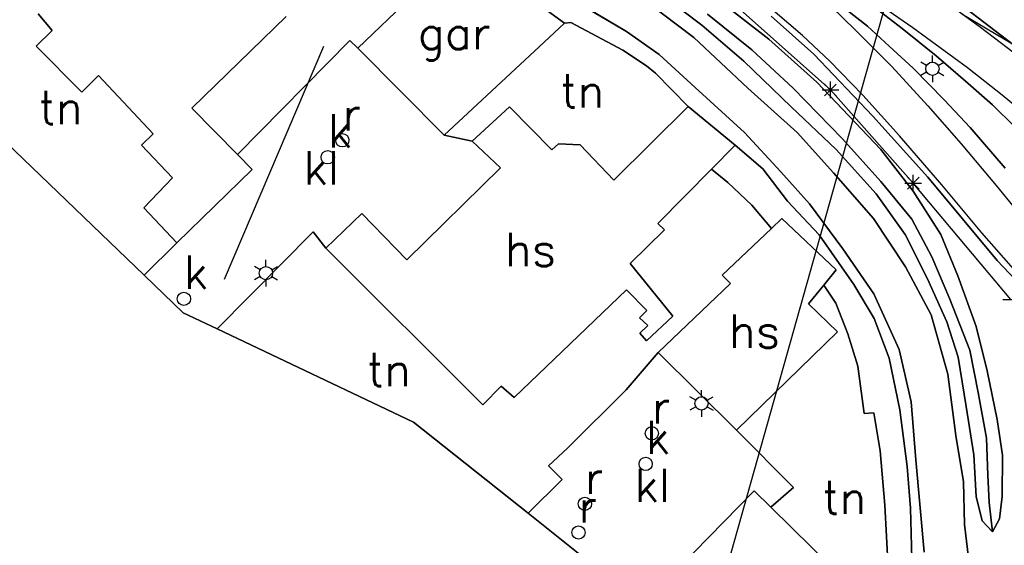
# Model space of a CAD drawing. Header units: millimetres. Extents: x 129727 to 131402, y 399018 to 399724.
# Tile 6 of 60: x 129766 to 129840, y 399441 to 399480. Entities that reach past the tile are written whole.
import ezdxf
from ezdxf.enums import TextEntityAlignment as Align

# ---------------------------------------------------------------- set-up
doc = ezdxf.new("R2010")
doc.units = ezdxf.units.MM
doc.linetypes.add('BORDERX2', pattern=[88.9, 25.4, -12.7, 25.4, -12.7, 0, -12.7])
doc.linetypes.add('CENTRE2', pattern=[28.575, 19.05, -3.175, 3.175, -3.175])
for name, color, linetype in [('EWD-EM-NW-KBLVLG', 1, 'Continuous'), ('EWD-LINE70', 4, 'Continuous'), ('EWD-TO-NW-VERWIJS', 7, 'Continuous'), ('EWD-TXT35', 3, 'Continuous'), ('LKI-VW-BUI-VE', 1, 'Continuous'), ('MDI-IN-OPNAMEGRENS', 7, 'Continuous'), ('MDI-VL-GRAS', 7, 'Continuous'), ('MDI-VL-GROND', 7, 'Continuous'), ('MDI-VL-TALUD', 7, 'Continuous'), ('MDI-VL-VERHARDING', 7, 'Continuous'), ('MDI-XX-BEBOUWING', 10, 'Continuous'), ('MDI-XX-BEPLANTING', 80, 'Continuous'), ('MDI-XX-GREPPEL', 160, 'Continuous'), ('MDI-XX-GROND', 255, 'Continuous'), ('MDI-XX-MARKERING', 251, 'Continuous'), ('MDI-XX-RASTER', 255, 'Continuous'), ('MDI-XX-RIOLERING', 130, 'Continuous'), ('MDI-XX-TALUD', 84, 'Continuous'), ('MDI-XX-TERREINAFSCH', 253, 'Continuous'), ('MDI-XX-VERHARDING', 30, 'Continuous')]:
    doc.layers.add(name, color=color, linetype=linetype)
doc.styles.add('ISO', font='ISO.SHX')
doc.styles.add('ROMANS25', font='ROMANS.shx', dxfattribs={"height": 2.5})

# ---------------------------------------------------------------- blocks, each defined once
blk = doc.blocks.new('AN001')
at = {"layer": 'EWD-LINE70', "linetype": 'CENTRE2'}
blk.add_line((-125, 0), (125, 0), dxfattribs=at)
at = {"layer": 'EWD-TXT35', "style": 'ISO'}
for tag, p in [('1', (125, 2)), ('2', (125, -5.5))]:
    blk.add_attdef(tag, text='', height=3.5, dxfattribs=at).set_placement(p, align=Align.RIGHT)

msp = doc.modelspace()

# ---------------------------------------------------------------- linework, layer by layer
for p, q in [((129834.363, 399477.226), (129834.363, 399477.726)), ((129833.93, 399476.976), (129833.497, 399477.226)), ((129834.796, 399476.976), (129835.229, 399477.226)), ((129833.93, 399476.476), (129833.497, 399476.226)), ((129834.363, 399476.226), (129834.363, 399475.726)), ((129834.796, 399476.476), (129835.229, 399476.226)), ((129826.252, 399474.69), (129827.136, 399475.574)), ((129827.136, 399474.69), (129826.252, 399475.574)), ((129826.694, 399474.507), (129826.694, 399475.757)), ((129826.069, 399475.132), (129827.319, 399475.132)), ((129832.481, 399467.678), (129833.365, 399468.562)), ((129833.365, 399467.678), (129832.481, 399468.562)), ((129832.923, 399467.495), (129832.923, 399468.745)), ((129832.298, 399468.12), (129833.548, 399468.12)), ((129784.252, 399461.853), (129784.252, 399462.353)), ((129783.819, 399461.603), (129783.386, 399461.853)), ((129784.685, 399461.603), (129785.118, 399461.853)), ((129783.819, 399461.103), (129783.386, 399460.853)), ((129784.252, 399460.853), (129784.252, 399460.353)), ((129784.685, 399461.103), (129785.118, 399460.853)), ((129839.65, 399459.366), (129840.9, 399459.366)), ((129817.003, 399452.062), (129817.003, 399452.562)), ((129816.57, 399451.812), (129816.137, 399452.062)), ((129817.436, 399451.812), (129817.869, 399452.062)), ((129816.57, 399451.312), (129816.137, 399451.062)), ((129817.003, 399451.062), (129817.003, 399450.562)), ((129817.436, 399451.312), (129817.869, 399451.062))]:
    msp.add_line(p, q)
for centre in [(129834.363, 399476.726), (129789.994, 399471.342), (129788.894, 399470.064), (129784.252, 399461.353), (129778.08, 399459.422), (129817.003, 399451.562), (129813.267, 399449.307), (129812.805, 399447.008), (129808.233, 399444.009), (129807.752, 399441.854)]:
    msp.add_circle(centre, 0.5)
at = {"layer": 'EWD-EM-NW-KBLVLG'}
msp.add_lwpolyline([(129844.191, 399529.042), (129784.561, 399317.323)], dxfattribs=at)
at = {"layer": 'LKI-VW-BUI-VE', "linetype": 'BORDERX2', "ltscale": 0.2, "flags": 128}
msp.add_lwpolyline([(129752.938, 399530.028), (129803.992, 399500), (129863.5, 399465), (129890.12, 399449.834), (129928.839, 399430.127), (129965.167, 399411.729), (129998.966, 399394.635), (130000, 399394.103)], dxfattribs=at)
at = {"layer": 'MDI-IN-OPNAMEGRENS'}
for p, q in [((129756.048, 399479.478), (129775.094, 399461.202)), ((129775.094, 399461.202), (129778.035, 399458.381)), ((129778.035, 399458.381), (129780.594, 399457.166)), ((129780.594, 399457.166), (129795.356, 399450.155)), ((129795.356, 399450.155), (129803.959, 399443.305)), ((129803.959, 399443.305), (129812.585, 399436.438))]:
    msp.add_line(p, q, dxfattribs=at)
at = {"layer": 'MDI-VL-GRAS'}
for p, q in [((129804.528, 399483.595), (129811.356, 399479.532)), ((129811.356, 399479.532), (129804.528, 399483.595)), ((129806.69, 399480.15), (129803.468, 399482.515)), ((129813.732, 399482.508), (129817.025, 399480.01)), ((129817.025, 399480.01), (129813.732, 399482.508)), ((129822.072, 399478.937), (129817.984, 399482.131)), ((129817.984, 399482.131), (129822.072, 399478.937)), ((129812.947, 399481.698), (129816.429, 399479.071)), ((129816.429, 399479.071), (129812.947, 399481.698)), ((129829.483, 399479.931), (129827.892, 399481.17)), ((129829.479, 399481.75), (129832.097, 399479.758)), ((129840.89, 399478.187), (129836.419, 399481.598)), ((129820.777, 399478.148), (129817.447, 399480.835)), ((129817.447, 399480.835), (129820.777, 399478.148)), ((129822.244, 399480.681), (129825.448, 399477.831)), ((129807.183, 399480.202), (129806.69, 399480.15)), ((129811.082, 399478.124), (129807.183, 399480.202)), ((129817.025, 399480.01), (129820.177, 399477.292)), ((129820.177, 399477.292), (129817.025, 399480.01)), ((129831.108, 399478.417), (129829.483, 399479.931)), ((129832.097, 399479.758), (129834.66, 399477.702)), ((129811.356, 399479.532), (129813.816, 399477.804)), ((129813.816, 399477.804), (129811.356, 399479.532)), ((129816.429, 399479.071), (129820.484, 399475.265)), ((129820.484, 399475.265), (129816.429, 399479.071)), ((129825.683, 399475.722), (129822.072, 399478.937)), ((129822.072, 399478.937), (129825.683, 399475.722)), ((129832.91, 399476.755), (129831.108, 399478.417)), ((129812.858, 399476.942), (129811.082, 399478.124)), ((129813.816, 399477.804), (129816.534, 399475.313)), ((129816.534, 399475.313), (129813.816, 399477.804)), ((129823.894, 399475.259), (129820.777, 399478.148)), ((129820.777, 399478.148), (129823.894, 399475.259)), ((129825.448, 399477.831), (129829.878, 399473.156)), ((129834.66, 399477.702), (129836.859, 399475.787)), ((129813.547, 399476.385), (129812.858, 399476.942)), ((129820.177, 399477.292), (129823.747, 399473.868)), ((129823.747, 399473.868), (129820.177, 399477.292)), ((129835.238, 399474.394), (129832.91, 399476.755)), ((129815.993, 399473.894), (129813.547, 399476.385)), ((129816.534, 399475.313), (129820.232, 399471.94)), ((129820.232, 399471.94), (129816.534, 399475.313)), ((129820.484, 399475.265), (129824.195, 399471.934)), ((129824.195, 399471.934), (129820.484, 399475.265)), ((129827.601, 399471.464), (129823.894, 399475.259)), ((129823.894, 399475.259), (129827.601, 399471.464)), ((129830.479, 399470.663), (129825.683, 399475.722)), ((129825.683, 399475.722), (129830.479, 399470.663)), ((129836.859, 399475.787), (129838.872, 399474.018)), ((129819.545, 399470.983), (129815.993, 399473.894)), ((129823.747, 399473.868), (129827.118, 399470.661)), ((129827.118, 399470.661), (129823.747, 399473.868)), ((129837.211, 399472.3), (129835.238, 399474.394)), ((129838.872, 399474.018), (129840.564, 399472.344)), ((129829.878, 399473.156), (129834.013, 399468.561)), ((129839.84, 399469.256), (129837.211, 399472.3)), ((129820.232, 399471.94), (129822.965, 399468.971)), ((129822.965, 399468.971), (129820.232, 399471.94)), ((129824.195, 399471.934), (129826.925, 399468.906)), ((129826.925, 399468.906), (129824.195, 399471.934)), ((129817.763, 399469.174), (129819.545, 399470.983)), ((129821.617, 399469.204), (129819.545, 399470.983)), ((129819.545, 399470.983), (129819.545, 399470.983)), ((129819.545, 399470.983), (129821.617, 399469.204)), ((129830.484, 399468.237), (129827.601, 399471.464)), ((129827.601, 399471.464), (129830.484, 399468.237)), ((129827.118, 399470.661), (129830.143, 399467.312)), ((129830.143, 399467.312), (129827.118, 399470.661)), ((129832.931, 399467.512), (129830.479, 399470.663)), ((129830.479, 399470.663), (129832.931, 399467.512)), ((129818.97, 399468.162), (129817.763, 399469.174)), ((129823.473, 399466.763), (129821.617, 399469.204)), ((129821.617, 399469.204), (129823.473, 399466.763)), ((129822.965, 399468.971), (129825.113, 399466.555)), ((129825.113, 399466.555), (129822.965, 399468.971)), ((129826.925, 399468.906), (129829.947, 399465.463)), ((129829.947, 399465.463), (129826.925, 399468.906)), ((129834.013, 399468.561), (129839.24, 399462.307)), ((129820.799, 399466.473), (129818.97, 399468.162)), ((129832.822, 399465.423), (129830.484, 399468.237)), ((129830.484, 399468.237), (129832.822, 399465.423)), ((129830.143, 399467.312), (129832.313, 399464.272)), ((129832.313, 399464.272), (129830.143, 399467.312)), ((129835.011, 399464.263), (129832.931, 399467.512)), ((129832.931, 399467.512), (129835.011, 399464.263)), ((129822.263, 399464.716), (129820.799, 399466.473)), ((129825.844, 399464.226), (129823.473, 399466.763)), ((129823.473, 399466.763), (129825.844, 399464.226)), ((129825.113, 399466.555), (129827.618, 399463.179)), ((129827.618, 399463.179), (129825.113, 399466.555)), ((129823.053, 399465.463), (129822.263, 399464.716)), ((129827.125, 399461.598), (129823.053, 399465.463)), ((129829.947, 399465.463), (129832.353, 399461.841)), ((129832.353, 399461.841), (129829.947, 399465.463)), ((129834.318, 399462.569), (129832.822, 399465.423)), ((129832.822, 399465.423), (129834.318, 399462.569)), ((129828.463, 399460.5), (129825.844, 399464.226)), ((129825.844, 399464.226), (129828.463, 399460.5)), ((129832.313, 399464.272), (129833.96, 399460.971)), ((129833.96, 399460.971), (129832.313, 399464.272)), ((129836.268, 399461.152), (129835.011, 399464.263)), ((129835.011, 399464.263), (129836.268, 399461.152)), ((129827.618, 399463.179), (129829.956, 399459.789)), ((129829.956, 399459.789), (129827.618, 399463.179)), ((129835.681, 399459.403), (129834.318, 399462.569)), ((129834.318, 399462.569), (129835.681, 399459.403)), ((129839.24, 399462.307), (129843.531, 399457.717)), ((129826.201, 399460.462), (129827.125, 399461.598)), ((129832.353, 399461.841), (129834.276, 399458.214)), ((129834.276, 399458.214), (129832.353, 399461.841)), ((129837.651, 399457.353), (129836.268, 399461.152)), ((129836.268, 399461.152), (129837.651, 399457.353)), ((129827.092, 399459.097), (129826.201, 399460.462)), ((129829.977, 399457.953), (129828.463, 399460.5)), ((129828.463, 399460.5), (129829.977, 399457.953)), ((129833.96, 399460.971), (129835.448, 399457.693)), ((129835.448, 399457.693), (129833.96, 399460.971)), ((129829.956, 399459.789), (129831.873, 399455.604)), ((129831.873, 399455.604), (129829.956, 399459.789)), ((129828.003, 399456.783), (129827.092, 399459.097)), ((129837.184, 399455.552), (129835.681, 399459.403)), ((129835.681, 399459.403), (129837.184, 399455.552)), ((129834.276, 399458.214), (129835.536, 399453.762)), ((129835.536, 399453.762), (129834.276, 399458.214)), ((129831.104, 399454.953), (129829.977, 399457.953)), ((129829.977, 399457.953), (129831.104, 399454.953)), ((129835.448, 399457.693), (129836.311, 399455.047)), ((129836.311, 399455.047), (129835.448, 399457.693)), ((129828.768, 399454.364), (129828.003, 399456.783)), ((129838.475, 399454.007), (129837.651, 399457.353)), ((129837.651, 399457.353), (129838.475, 399454.007)), ((129831.873, 399455.604), (129832.766, 399451.666)), ((129832.766, 399451.666), (129831.873, 399455.604)), ((129837.804, 399452.374), (129837.184, 399455.552)), ((129837.184, 399455.552), (129837.804, 399452.374)), ((129831.928, 399451.073), (129831.104, 399454.953)), ((129831.104, 399454.953), (129831.928, 399451.073)), ((129836.311, 399455.047), (129836.907, 399451.328)), ((129836.907, 399451.328), (129836.311, 399455.047)), ((129829.229, 399450.8), (129828.768, 399454.364)), ((129835.536, 399453.762), (129836.119, 399449.157)), ((129836.119, 399449.157), (129835.536, 399453.762)), ((129839.242, 399450.342), (129838.475, 399454.007)), ((129838.475, 399454.007), (129839.242, 399450.342)), ((129838.428, 399448.937), (129837.804, 399452.374)), ((129837.804, 399452.374), (129838.428, 399448.937)), ((129832.766, 399451.666), (129833.109, 399447.329)), ((129833.109, 399447.329), (129832.766, 399451.666)), ((129829.969, 399450.86), (129829.229, 399450.8)), ((129830.437, 399447.992), (129829.969, 399450.86)), ((129832.477, 399446.804), (129831.928, 399451.073)), ((129831.928, 399451.073), (129832.477, 399446.804)), ((129836.907, 399451.328), (129837.49, 399447.701)), ((129837.49, 399447.701), (129836.907, 399451.328)), ((129839.646, 399447.673), (129839.242, 399450.342)), ((129839.242, 399450.342), (129839.646, 399447.673)), ((129836.119, 399449.157), (129836.701, 399445.66)), ((129836.701, 399445.66), (129836.119, 399449.157)), ((129838.541, 399446.171), (129838.428, 399448.937)), ((129838.428, 399448.937), (129838.541, 399446.171)), ((129830.782, 399443.898), (129830.437, 399447.992)), ((129833.109, 399447.329), (129833.747, 399440.38)), ((129833.747, 399440.38), (129833.109, 399447.329)), ((129837.49, 399447.701), (129837.652, 399444.572)), ((129837.652, 399444.572), (129837.49, 399447.701)), ((129839.615, 399444.553), (129839.646, 399447.673)), ((129839.646, 399447.673), (129839.615, 399444.553)), ((129832.71, 399443.68), (129832.477, 399446.804)), ((129832.477, 399446.804), (129832.71, 399443.68)), ((129836.701, 399445.66), (129836.781, 399442.465)), ((129836.781, 399442.465), (129836.701, 399445.66)), ((129838.622, 399444.114), (129838.541, 399446.171)), ((129838.541, 399446.171), (129838.622, 399444.114)), ((129837.652, 399444.572), (129838.097, 399442.743)), ((129838.097, 399442.743), (129837.652, 399444.572)), ((129838.882, 399441.907), (129838.622, 399444.114)), ((129838.622, 399444.114), (129838.882, 399441.907)), ((129839.414, 399442.893), (129839.615, 399444.553)), ((129839.615, 399444.553), (129839.414, 399442.893)), ((129831.071, 399438.732), (129830.782, 399443.898)), ((129832.824, 399439.876), (129832.71, 399443.68)), ((129832.71, 399443.68), (129832.824, 399439.876)), ((129838.097, 399442.743), (129838.882, 399441.907)), ((129838.882, 399441.907), (129838.097, 399442.743)), ((129838.882, 399441.907), (129839.414, 399442.893)), ((129839.414, 399442.893), (129838.882, 399441.907)), ((129836.781, 399442.465), (129837.15, 399439.324)), ((129837.15, 399439.324), (129836.781, 399442.465)), ((129838.882, 399441.907), (129838.882, 399441.907))]:
    msp.add_line(p, q, dxfattribs=at)
at = {"layer": 'MDI-VL-GROND'}
for p, q in [((129796.993, 399483.847), (129791.162, 399478.28)), ((129767.118, 399480.857), (129768.186, 399479.61)), ((129778.666, 399473.757), (129785.769, 399480.663)), ((129804.807, 399478.371), (129806.69, 399480.15)), ((129806.69, 399480.15), (129807.183, 399480.202)), ((129807.183, 399480.202), (129811.082, 399478.124)), ((129775.094, 399461.202), (129756.048, 399479.478)), ((129768.186, 399479.61), (129766.978, 399478.433)), ((129766.978, 399478.433), (129770.398, 399474.95)), ((129790.546, 399478.855), (129782.107, 399470.267)), ((129791.162, 399478.28), (129790.546, 399478.855)), ((129797.652, 399471.722), (129804.807, 399478.371)), ((129811.082, 399478.124), (129812.858, 399476.942)), ((129812.858, 399476.942), (129813.547, 399476.385)), ((129770.398, 399474.95), (129771.666, 399476.215)), ((129771.666, 399476.215), (129775.774, 399471.838)), ((129813.547, 399476.385), (129815.993, 399473.894)), ((129782.107, 399470.267), (129778.666, 399473.757)), ((129802.575, 399473.859), (129799.764, 399471.279)), ((129805.755, 399470.618), (129802.575, 399473.859)), ((129815.993, 399473.894), (129810.409, 399468.341)), ((129775.774, 399471.838), (129774.884, 399470.985)), ((129799.764, 399471.279), (129797.652, 399471.722)), ((129797.652, 399471.722), (129797.652, 399471.722)), ((129774.884, 399470.985), (129777.226, 399468.521)), ((129806.24, 399471.084), (129805.755, 399470.618)), ((129807.877, 399471.014), (129806.24, 399471.084)), ((129810.409, 399468.341), (129807.877, 399471.014)), ((129813.73, 399465.079), (129817.763, 399469.174)), ((129817.763, 399469.174), (129818.97, 399468.162)), ((129777.226, 399468.521), (129775.057, 399466.257)), ((129818.97, 399468.162), (129820.799, 399466.473)), ((129820.799, 399466.473), (129822.263, 399464.716)), ((129775.057, 399466.257), (129777.553, 399463.625)), ((129814.211, 399464.6), (129813.73, 399465.079)), ((129780.594, 399457.166), (129787.793, 399464.47)), ((129787.793, 399464.47), (129788.743, 399463.237)), ((129811.636, 399462.087), (129814.211, 399464.6)), ((129822.263, 399464.716), (129818.549, 399461.205)), ((129777.553, 399463.625), (129775.094, 399461.202)), ((129788.743, 399463.237), (129800.563, 399451.455)), ((129814.848, 399458.11), (129811.636, 399462.087)), ((129818.549, 399461.205), (129819.188, 399460.585)), ((129819.188, 399460.585), (129813.752, 399455.393)), ((129825.045, 399459.041), (129826.201, 399460.462)), ((129826.201, 399460.462), (129827.092, 399459.097)), ((129802.906, 399452.014), (129811.361, 399460.091)), ((129811.361, 399460.091), (129812.889, 399458.547)), ((129827.223, 399456.944), (129825.045, 399459.041)), ((129827.092, 399459.097), (129828.003, 399456.783)), ((129812.889, 399458.547), (129812.347, 399457.998)), ((129812.347, 399457.998), (129812.96, 399457.415)), ((129812.878, 399456.255), (129814.848, 399458.11)), ((129795.356, 399450.155), (129780.594, 399457.166)), ((129780.594, 399457.166), (129780.594, 399457.166)), ((129812.96, 399457.415), (129812.373, 399456.835)), ((129812.373, 399456.835), (129812.878, 399456.255)), ((129819.641, 399449.552), (129827.223, 399456.944)), ((129828.003, 399456.783), (129828.768, 399454.364)), ((129813.752, 399455.393), (129811.34, 399452.571)), ((129828.768, 399454.364), (129829.229, 399450.8)), ((129800.563, 399451.455), (129801.936, 399452.861)), ((129801.936, 399452.861), (129802.906, 399452.014)), ((129811.34, 399452.571), (129806.934, 399448.185)), ((129829.229, 399450.8), (129829.969, 399450.86)), ((129829.969, 399450.86), (129830.437, 399447.992)), ((129803.959, 399443.305), (129795.356, 399450.155)), ((129823.91, 399445.23), (129819.641, 399449.552)), ((129806.934, 399448.185), (129805.489, 399446.877)), ((129830.437, 399447.992), (129830.782, 399443.898)), ((129805.489, 399446.877), (129806.537, 399445.834)), ((129806.537, 399445.834), (129803.959, 399443.305)), ((129822.223, 399443.754), (129823.91, 399445.23)), ((129829.878, 399436.233), (129822.223, 399443.754)), ((129830.782, 399443.898), (129831.071, 399438.732))]:
    msp.add_line(p, q, dxfattribs=at)
at = {"layer": 'MDI-VL-TALUD'}
for p, q in [((129811.356, 399479.532), (129804.528, 399483.595)), ((129817.025, 399480.01), (129813.732, 399482.508)), ((129817.984, 399482.131), (129822.072, 399478.937)), ((129812.947, 399481.698), (129816.429, 399479.071)), ((129817.447, 399480.835), (129820.777, 399478.148)), ((129820.777, 399478.148), (129817.447, 399480.835)), ((129820.177, 399477.292), (129817.025, 399480.01)), ((129813.816, 399477.804), (129811.356, 399479.532)), ((129816.429, 399479.071), (129820.484, 399475.265)), ((129822.072, 399478.937), (129825.683, 399475.722)), ((129816.534, 399475.313), (129813.816, 399477.804)), ((129820.777, 399478.148), (129823.894, 399475.259)), ((129823.894, 399475.259), (129820.777, 399478.148)), ((129823.747, 399473.868), (129820.177, 399477.292)), ((129820.232, 399471.94), (129816.534, 399475.313)), ((129820.484, 399475.265), (129824.195, 399471.934)), ((129823.894, 399475.259), (129827.601, 399471.464)), ((129827.601, 399471.464), (129823.894, 399475.259)), ((129825.683, 399475.722), (129830.479, 399470.663)), ((129827.118, 399470.661), (129823.747, 399473.868)), ((129822.965, 399468.971), (129820.232, 399471.94)), ((129824.195, 399471.934), (129826.925, 399468.906)), ((129817.763, 399469.174), (129819.545, 399470.983)), ((129819.545, 399470.983), (129821.617, 399469.204)), ((129827.601, 399471.464), (129830.484, 399468.237)), ((129830.484, 399468.237), (129827.601, 399471.464)), ((129830.143, 399467.312), (129827.118, 399470.661)), ((129830.479, 399470.663), (129832.931, 399467.512)), ((129818.97, 399468.162), (129817.763, 399469.174)), ((129821.617, 399469.204), (129823.473, 399466.763)), ((129825.113, 399466.555), (129822.965, 399468.971)), ((129826.925, 399468.906), (129829.947, 399465.463)), ((129820.799, 399466.473), (129818.97, 399468.162)), ((129830.484, 399468.237), (129832.822, 399465.423)), ((129832.822, 399465.423), (129830.484, 399468.237)), ((129832.313, 399464.272), (129830.143, 399467.312)), ((129832.931, 399467.512), (129835.011, 399464.263)), ((129822.263, 399464.716), (129820.799, 399466.473)), ((129823.473, 399466.763), (129825.844, 399464.226)), ((129827.618, 399463.179), (129825.113, 399466.555)), ((129823.053, 399465.463), (129822.263, 399464.716)), ((129827.125, 399461.598), (129823.053, 399465.463)), ((129829.947, 399465.463), (129832.353, 399461.841)), ((129832.822, 399465.423), (129834.318, 399462.569)), ((129834.318, 399462.569), (129832.822, 399465.423)), ((129825.844, 399464.226), (129828.463, 399460.5)), ((129833.96, 399460.971), (129832.313, 399464.272)), ((129835.011, 399464.263), (129836.268, 399461.152)), ((129829.956, 399459.789), (129827.618, 399463.179)), ((129834.318, 399462.569), (129835.681, 399459.403)), ((129835.681, 399459.403), (129834.318, 399462.569)), ((129826.201, 399460.462), (129827.125, 399461.598)), ((129832.353, 399461.841), (129834.276, 399458.214)), ((129836.268, 399461.152), (129837.651, 399457.353)), ((129827.092, 399459.097), (129826.201, 399460.462)), ((129828.463, 399460.5), (129829.977, 399457.953)), ((129835.448, 399457.693), (129833.96, 399460.971)), ((129831.873, 399455.604), (129829.956, 399459.789)), ((129828.003, 399456.783), (129827.092, 399459.097)), ((129835.681, 399459.403), (129837.184, 399455.552)), ((129837.184, 399455.552), (129835.681, 399459.403)), ((129834.276, 399458.214), (129835.536, 399453.762)), ((129829.977, 399457.953), (129831.104, 399454.953)), ((129836.311, 399455.047), (129835.448, 399457.693)), ((129828.768, 399454.364), (129828.003, 399456.783)), ((129837.651, 399457.353), (129838.475, 399454.007)), ((129832.766, 399451.666), (129831.873, 399455.604)), ((129837.184, 399455.552), (129837.804, 399452.374)), ((129837.804, 399452.374), (129837.184, 399455.552)), ((129831.104, 399454.953), (129831.928, 399451.073)), ((129836.907, 399451.328), (129836.311, 399455.047)), ((129829.229, 399450.8), (129828.768, 399454.364)), ((129835.536, 399453.762), (129836.119, 399449.157)), ((129838.475, 399454.007), (129839.242, 399450.342)), ((129837.804, 399452.374), (129838.428, 399448.937)), ((129838.428, 399448.937), (129837.804, 399452.374)), ((129833.109, 399447.329), (129832.766, 399451.666)), ((129829.969, 399450.86), (129829.229, 399450.8)), ((129830.437, 399447.992), (129829.969, 399450.86)), ((129831.928, 399451.073), (129832.477, 399446.804)), ((129837.49, 399447.701), (129836.907, 399451.328)), ((129839.242, 399450.342), (129839.646, 399447.673)), ((129836.119, 399449.157), (129836.701, 399445.66)), ((129838.428, 399448.937), (129838.541, 399446.171)), ((129838.541, 399446.171), (129838.428, 399448.937)), ((129830.782, 399443.898), (129830.437, 399447.992)), ((129833.747, 399440.38), (129833.109, 399447.329)), ((129837.652, 399444.572), (129837.49, 399447.701)), ((129839.646, 399447.673), (129839.615, 399444.553)), ((129832.477, 399446.804), (129832.71, 399443.68)), ((129836.701, 399445.66), (129836.781, 399442.465)), ((129838.541, 399446.171), (129838.622, 399444.114)), ((129838.622, 399444.114), (129838.541, 399446.171)), ((129838.097, 399442.743), (129837.652, 399444.572)), ((129838.622, 399444.114), (129838.882, 399441.907)), ((129838.882, 399441.907), (129838.622, 399444.114)), ((129839.615, 399444.553), (129839.414, 399442.893)), ((129831.071, 399438.732), (129830.782, 399443.898)), ((129832.71, 399443.68), (129832.824, 399439.876)), ((129838.882, 399441.907), (129838.097, 399442.743)), ((129839.414, 399442.893), (129838.882, 399441.907)), ((129836.781, 399442.465), (129837.15, 399439.324)), ((129838.882, 399441.907), (129838.882, 399441.907))]:
    msp.add_line(p, q, dxfattribs=at)
at = {"layer": 'MDI-VL-VERHARDING'}
for p, q in [((129827.892, 399481.17), (129829.483, 399479.931)), ((129832.097, 399479.758), (129829.479, 399481.75)), ((129836.419, 399481.598), (129840.89, 399478.187)), ((129825.448, 399477.831), (129822.244, 399480.681)), ((129829.483, 399479.931), (129831.108, 399478.417)), ((129834.66, 399477.702), (129832.097, 399479.758)), ((129782.107, 399470.267), (129790.546, 399478.855)), ((129790.546, 399478.855), (129791.162, 399478.28)), ((129791.162, 399478.28), (129797.652, 399471.722)), ((129831.108, 399478.417), (129832.91, 399476.755)), ((129829.878, 399473.156), (129825.448, 399477.831)), ((129836.859, 399475.787), (129834.66, 399477.702)), ((129832.91, 399476.755), (129835.238, 399474.394)), ((129838.872, 399474.018), (129836.859, 399475.787)), ((129835.238, 399474.394), (129837.211, 399472.3)), ((129840.564, 399472.344), (129838.872, 399474.018)), ((129834.013, 399468.561), (129829.878, 399473.156)), ((129837.211, 399472.3), (129839.84, 399469.256)), ((129797.652, 399471.722), (129799.764, 399471.279)), ((129799.764, 399471.279), (129801.883, 399469.283)), ((129783.212, 399469.146), (129782.107, 399470.267)), ((129801.883, 399469.283), (129794.842, 399462.345)), ((129777.553, 399463.625), (129783.212, 399469.146)), ((129839.24, 399462.307), (129834.013, 399468.561)), ((129791.46, 399465.847), (129788.743, 399463.237)), ((129794.842, 399462.345), (129791.46, 399465.847)), ((129787.793, 399464.47), (129780.594, 399457.166)), ((129788.743, 399463.237), (129787.793, 399464.47)), ((129775.094, 399461.202), (129777.553, 399463.625)), ((129843.531, 399457.717), (129839.24, 399462.307)), ((129778.035, 399458.381), (129775.094, 399461.202)), ((129775.094, 399461.202), (129775.094, 399461.202)), ((129780.594, 399457.166), (129778.035, 399458.381)), ((129811.34, 399452.571), (129813.752, 399455.393)), ((129813.752, 399455.393), (129819.641, 399449.552)), ((129806.934, 399448.185), (129811.34, 399452.571)), ((129819.641, 399449.552), (129823.91, 399445.23)), ((129805.489, 399446.877), (129806.934, 399448.185)), ((129806.537, 399445.834), (129805.489, 399446.877)), ((129803.959, 399443.305), (129806.537, 399445.834)), ((129820.961, 399444.994), (129812.585, 399436.438)), ((129822.223, 399443.754), (129820.961, 399444.994)), ((129823.91, 399445.23), (129822.223, 399443.754)), ((129812.585, 399436.438), (129803.959, 399443.305)), ((129803.959, 399443.305), (129803.959, 399443.305))]:
    msp.add_line(p, q, dxfattribs=at)
at = {"layer": 'MDI-XX-BEBOUWING'}
for p, q in [((129791.162, 399478.28), (129796.993, 399483.847)), ((129803.468, 399482.515), (129806.69, 399480.15)), ((129768.186, 399479.61), (129767.118, 399480.857)), ((129785.769, 399480.663), (129778.666, 399473.757)), ((129806.69, 399480.15), (129804.807, 399478.371)), ((129766.978, 399478.433), (129768.186, 399479.61)), ((129770.398, 399474.95), (129766.978, 399478.433)), ((129797.652, 399471.722), (129791.162, 399478.28)), ((129791.162, 399478.28), (129791.162, 399478.28)), ((129804.807, 399478.371), (129797.652, 399471.722)), ((129771.666, 399476.215), (129770.398, 399474.95)), ((129775.774, 399471.838), (129771.666, 399476.215)), ((129778.666, 399473.757), (129782.107, 399470.267)), ((129799.764, 399471.279), (129802.575, 399473.859)), ((129802.575, 399473.859), (129805.755, 399470.618)), ((129810.409, 399468.341), (129815.993, 399473.894)), ((129815.993, 399473.894), (129819.545, 399470.983)), ((129774.884, 399470.985), (129775.774, 399471.838)), ((129777.226, 399468.521), (129774.884, 399470.985)), ((129801.883, 399469.283), (129799.764, 399471.279)), ((129799.764, 399471.279), (129799.764, 399471.279)), ((129805.755, 399470.618), (129806.24, 399471.084)), ((129806.24, 399471.084), (129807.877, 399471.014)), ((129807.877, 399471.014), (129810.409, 399468.341)), ((129819.545, 399470.983), (129817.763, 399469.174)), ((129782.107, 399470.267), (129783.212, 399469.146)), ((129794.842, 399462.345), (129801.883, 399469.283)), ((129783.212, 399469.146), (129777.553, 399463.625)), ((129817.763, 399469.174), (129813.73, 399465.079)), ((129775.057, 399466.257), (129777.226, 399468.521)), ((129777.553, 399463.625), (129775.057, 399466.257)), ((129788.743, 399463.237), (129791.46, 399465.847)), ((129791.46, 399465.847), (129794.842, 399462.345)), ((129813.73, 399465.079), (129814.211, 399464.6)), ((129822.263, 399464.716), (129823.053, 399465.463)), ((129823.053, 399465.463), (129827.125, 399461.598)), ((129823.053, 399465.463), (129823.053, 399465.463)), ((129814.211, 399464.6), (129811.636, 399462.087)), ((129818.549, 399461.205), (129822.263, 399464.716)), ((129800.563, 399451.455), (129788.743, 399463.237)), ((129811.636, 399462.087), (129814.848, 399458.11)), ((129819.188, 399460.585), (129818.549, 399461.205)), ((129827.125, 399461.598), (129826.201, 399460.462)), ((129813.752, 399455.393), (129819.188, 399460.585)), ((129826.201, 399460.462), (129825.045, 399459.041)), ((129811.361, 399460.091), (129802.906, 399452.014)), ((129812.889, 399458.547), (129811.361, 399460.091)), ((129825.045, 399459.041), (129827.223, 399456.944)), ((129812.347, 399457.998), (129812.889, 399458.547)), ((129812.96, 399457.415), (129812.347, 399457.998)), ((129814.848, 399458.11), (129812.878, 399456.255)), ((129812.373, 399456.835), (129812.96, 399457.415)), ((129812.878, 399456.255), (129812.373, 399456.835)), ((129827.223, 399456.944), (129819.641, 399449.552)), ((129819.641, 399449.552), (129813.752, 399455.393)), ((129801.936, 399452.861), (129800.563, 399451.455)), ((129802.906, 399452.014), (129801.936, 399452.861)), ((129812.585, 399436.438), (129820.961, 399444.994)), ((129820.961, 399444.994), (129822.223, 399443.754)), ((129822.223, 399443.754), (129829.878, 399436.233))]:
    msp.add_line(p, q, dxfattribs=at)
at = {"layer": 'MDI-XX-BEPLANTING'}
for p, q in [((129826.694, 399475.132), (129819.228, 399481.769)), ((129832.923, 399468.12), (129826.694, 399475.132)), ((129840.275, 399459.366), (129832.923, 399468.12))]:
    msp.add_line(p, q, dxfattribs=at)
at = {"layer": 'MDI-XX-GREPPEL'}
for p, q in [((129817.447, 399480.835), (129820.777, 399478.148)), ((129820.777, 399478.148), (129823.894, 399475.259)), ((129823.894, 399475.259), (129827.601, 399471.464)), ((129827.601, 399471.464), (129830.484, 399468.237)), ((129830.484, 399468.237), (129832.822, 399465.423)), ((129832.822, 399465.423), (129834.318, 399462.569)), ((129834.318, 399462.569), (129835.681, 399459.403)), ((129835.681, 399459.403), (129837.184, 399455.552)), ((129837.184, 399455.552), (129837.804, 399452.374)), ((129837.804, 399452.374), (129838.428, 399448.937)), ((129838.428, 399448.937), (129838.541, 399446.171)), ((129838.541, 399446.171), (129838.622, 399444.114))]:
    msp.add_line(p, q, dxfattribs=at)
at = {"layer": 'MDI-XX-MARKERING'}
for p, q in [((129824.607, 399479.217), (129821.339, 399482.034)), ((129832.889, 399479.789), (129829.016, 399482.486)), ((129834.792, 399482.186), (129837.975, 399479.859)), ((129826.752, 399481.391), (129828.565, 399479.653)), ((129828.565, 399479.653), (129831.324, 399476.903)), ((129836.993, 399476.793), (129832.889, 399479.789)), ((129837.975, 399479.859), (129841.562, 399477.113)), ((129826.664, 399477.301), (129824.607, 399479.217)), ((129829.134, 399474.724), (129826.664, 399477.301)), ((129831.324, 399476.903), (129834.022, 399473.939)), ((129839.6, 399474.734), (129836.993, 399476.793)), ((129831.884, 399471.669), (129829.134, 399474.724)), ((129842.2, 399472.588), (129839.6, 399474.734)), ((129834.022, 399473.939), (129836.521, 399471.085)), ((129835.075, 399467.995), (129831.884, 399471.669)), ((129836.521, 399471.085), (129839.164, 399467.949)), ((129838.075, 399464.377), (129835.075, 399467.995)), ((129839.164, 399467.949), (129841.382, 399465.219)), ((129840.833, 399461.254), (129838.075, 399464.377))]:
    msp.add_line(p, q, dxfattribs=at)
at = {"layer": 'MDI-XX-RASTER'}
for p, q in [((129799.764, 399471.279), (129797.652, 399471.722)), ((129780.594, 399457.166), (129787.793, 399464.47)), ((129787.793, 399464.47), (129788.743, 399463.237)), ((129777.553, 399463.625), (129775.094, 399461.202)), ((129813.752, 399455.393), (129811.34, 399452.571)), ((129823.91, 399445.23), (129819.641, 399449.552)), ((129806.934, 399448.185), (129805.489, 399446.877)), ((129805.489, 399446.877), (129806.537, 399445.834)), ((129806.537, 399445.834), (129803.959, 399443.305)), ((129822.223, 399443.754), (129823.91, 399445.23))]:
    msp.add_line(p, q, dxfattribs=at)
at = {"layer": 'MDI-XX-TALUD'}
for p, q in [((129804.528, 399483.595), (129811.356, 399479.532)), ((129813.732, 399482.508), (129817.025, 399480.01)), ((129822.072, 399478.937), (129817.984, 399482.131)), ((129812.947, 399481.698), (129816.429, 399479.071)), ((129817.025, 399480.01), (129820.177, 399477.292)), ((129811.356, 399479.532), (129813.816, 399477.804)), ((129816.429, 399479.071), (129820.484, 399475.265)), ((129825.683, 399475.722), (129822.072, 399478.937)), ((129813.816, 399477.804), (129816.534, 399475.313)), ((129820.177, 399477.292), (129823.747, 399473.868)), ((129816.534, 399475.313), (129820.232, 399471.94)), ((129820.484, 399475.265), (129824.195, 399471.934)), ((129830.479, 399470.663), (129825.683, 399475.722)), ((129823.747, 399473.868), (129827.118, 399470.661)), ((129820.232, 399471.94), (129822.965, 399468.971)), ((129824.195, 399471.934), (129826.925, 399468.906)), ((129821.617, 399469.204), (129819.545, 399470.983)), ((129827.118, 399470.661), (129830.143, 399467.312)), ((129832.931, 399467.512), (129830.479, 399470.663)), ((129818.97, 399468.162), (129817.763, 399469.174)), ((129823.473, 399466.763), (129821.617, 399469.204)), ((129822.965, 399468.971), (129825.113, 399466.555)), ((129826.925, 399468.906), (129829.947, 399465.463)), ((129820.799, 399466.473), (129818.97, 399468.162)), ((129830.143, 399467.312), (129832.313, 399464.272)), ((129835.011, 399464.263), (129832.931, 399467.512)), ((129822.263, 399464.716), (129820.799, 399466.473)), ((129825.844, 399464.226), (129823.473, 399466.763)), ((129825.113, 399466.555), (129827.618, 399463.179)), ((129829.947, 399465.463), (129832.353, 399461.841)), ((129828.463, 399460.5), (129825.844, 399464.226)), ((129832.313, 399464.272), (129833.96, 399460.971)), ((129836.268, 399461.152), (129835.011, 399464.263)), ((129827.618, 399463.179), (129829.956, 399459.789)), ((129832.353, 399461.841), (129834.276, 399458.214)), ((129837.651, 399457.353), (129836.268, 399461.152)), ((129827.092, 399459.097), (129826.201, 399460.462)), ((129829.977, 399457.953), (129828.463, 399460.5)), ((129833.96, 399460.971), (129835.448, 399457.693)), ((129829.956, 399459.789), (129831.873, 399455.604)), ((129828.003, 399456.783), (129827.092, 399459.097)), ((129834.276, 399458.214), (129835.536, 399453.762)), ((129831.104, 399454.953), (129829.977, 399457.953)), ((129835.448, 399457.693), (129836.311, 399455.047)), ((129828.768, 399454.364), (129828.003, 399456.783)), ((129838.475, 399454.007), (129837.651, 399457.353)), ((129831.873, 399455.604), (129832.766, 399451.666)), ((129831.928, 399451.073), (129831.104, 399454.953)), ((129836.311, 399455.047), (129836.907, 399451.328)), ((129829.229, 399450.8), (129828.768, 399454.364)), ((129835.536, 399453.762), (129836.119, 399449.157)), ((129839.242, 399450.342), (129838.475, 399454.007)), ((129832.766, 399451.666), (129833.109, 399447.329)), ((129829.969, 399450.86), (129829.229, 399450.8)), ((129830.437, 399447.992), (129829.969, 399450.86)), ((129832.477, 399446.804), (129831.928, 399451.073)), ((129836.907, 399451.328), (129837.49, 399447.701)), ((129839.646, 399447.673), (129839.242, 399450.342)), ((129836.119, 399449.157), (129836.701, 399445.66)), ((129830.782, 399443.898), (129830.437, 399447.992)), ((129833.109, 399447.329), (129833.747, 399440.38)), ((129837.49, 399447.701), (129837.652, 399444.572)), ((129839.615, 399444.553), (129839.646, 399447.673)), ((129832.71, 399443.68), (129832.477, 399446.804)), ((129836.701, 399445.66), (129836.781, 399442.465)), ((129837.652, 399444.572), (129838.097, 399442.743)), ((129839.414, 399442.893), (129839.615, 399444.553)), ((129831.071, 399438.732), (129830.782, 399443.898)), ((129832.824, 399439.876), (129832.71, 399443.68)), ((129838.097, 399442.743), (129838.882, 399441.907)), ((129838.882, 399441.907), (129839.414, 399442.893)), ((129836.781, 399442.465), (129837.15, 399439.324))]:
    msp.add_line(p, q, dxfattribs=at)
at = {"layer": 'MDI-XX-TERREINAFSCH'}
for p, q in [((129827.892, 399481.17), (129829.483, 399479.931)), ((129832.097, 399479.758), (129829.479, 399481.75)), ((129840.89, 399478.187), (129836.419, 399481.598)), ((129825.448, 399477.831), (129822.244, 399480.681)), ((129807.183, 399480.202), (129806.69, 399480.15)), ((129811.082, 399478.124), (129807.183, 399480.202)), ((129829.483, 399479.931), (129831.108, 399478.417)), ((129834.66, 399477.702), (129832.097, 399479.758)), ((129790.546, 399478.855), (129782.107, 399470.267)), ((129791.162, 399478.28), (129790.546, 399478.855)), ((129831.108, 399478.417), (129832.91, 399476.755)), ((129812.858, 399476.942), (129811.082, 399478.124)), ((129829.878, 399473.156), (129825.448, 399477.831)), ((129836.859, 399475.787), (129834.66, 399477.702)), ((129813.547, 399476.385), (129812.858, 399476.942)), ((129832.91, 399476.755), (129835.238, 399474.394)), ((129815.993, 399473.894), (129813.547, 399476.385)), ((129838.872, 399474.018), (129836.859, 399475.787)), ((129835.238, 399474.394), (129837.211, 399472.3)), ((129840.564, 399472.344), (129838.872, 399474.018)), ((129834.013, 399468.561), (129829.878, 399473.156)), ((129837.211, 399472.3), (129839.84, 399469.256)), ((129839.24, 399462.307), (129834.013, 399468.561)), ((129843.531, 399457.717), (129839.24, 399462.307)), ((129811.34, 399452.571), (129806.934, 399448.185))]:
    msp.add_line(p, q, dxfattribs=at)

# ---------------------------------------------------------------- block references
at = {"layer": 'EWD-TO-NW-VERWIJS', "rotation": 66.9285855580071}
msp.add_blockref('AN001', (129830.128, 399575.897), dxfattribs=at)

# ---------------------------------------------------------------- texts
at = {"layer": 'MDI-XX-BEBOUWING', "style": 'ROMANS25'}
for s, p in [('gar', (129798.403, 399479.435)), ('hs', (129804.145, 399463.123)), ('hs', (129820.98, 399456.989))]:
    msp.add_text(s, height=2.5, dxfattribs=at).set_placement(p, align=Align.MIDDLE_CENTER)
at = {"layer": 'MDI-XX-GROND', "style": 'ROMANS25'}
for p in [(129808.04, 399475.061), (129768.825, 399473.814), (129793.504, 399454.103), (129827.745, 399444.498)]:
    msp.add_text('tn', height=2.5, dxfattribs=at).set_placement(p, align=Align.MIDDLE_CENTER)
at = {"layer": 'MDI-XX-RIOLERING', "style": 'ROMANS25'}
for s, p in [('r', (129789.994, 399471.342)), ('k', (129788.894, 399470.064)), ('k', (129778.08, 399459.422)), ('r', (129813.267, 399449.307)), ('k', (129812.805, 399447.008)), ('r', (129808.233, 399444.009)), ('r', (129807.752, 399441.854))]:
    msp.add_text(s, height=2.5, dxfattribs=at).set_placement(p, align=Align.BOTTOM_LEFT)
at = {"layer": 'MDI-XX-VERHARDING', "style": 'ROMANS25'}
for p in [(129788.42, 399469.273), (129813.309, 399445.4)]:
    msp.add_text('kl', height=2.5, dxfattribs=at).set_placement(p, align=Align.MIDDLE_CENTER)

doc.saveas('drawing.dxf')
